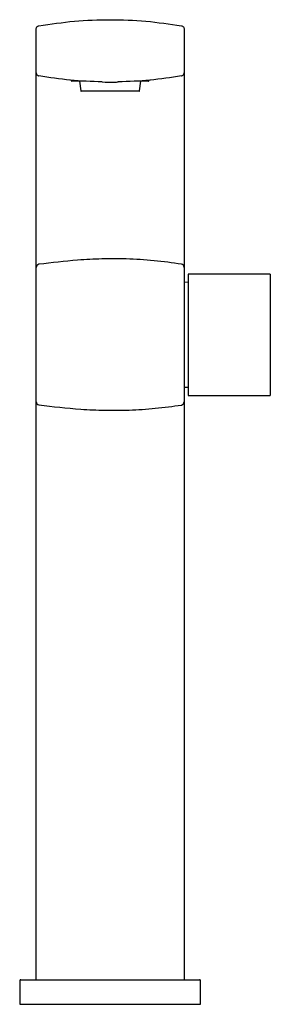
# Model space of a CAD drawing. Header units: millimetres. Extents: x 4047.494 to 4047.57, y 2132.79 to 2133.09.
import ezdxf

# ---------------------------------------------------------------- set-up
doc = ezdxf.new("R2010")
doc.units = ezdxf.units.MM
doc.layers.add('SANINDUSA', color=3, linetype='Continuous')

msp = doc.modelspace()

# ---------------------------------------------------------------- linework, layer by layer
at = {"layer": 'SANINDUSA'}
for p, q in [((4047.509977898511, 2133.071815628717), (4047.509977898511, 2133.07160893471)), ((4047.514114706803, 2133.071508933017), (4047.510077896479, 2133.071508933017)), ((4047.512427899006, 2133.071508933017), (4047.512816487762, 2133.068545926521)), ((4047.533477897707, 2133.071508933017), (4047.529441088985, 2133.071508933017)), ((4047.530739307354, 2133.068545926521), (4047.531127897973, 2133.071508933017)), ((4047.533577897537, 2133.07160893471), (4047.533577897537, 2133.071815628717)), ((4047.512816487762, 2133.068545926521), (4047.530739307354, 2133.068545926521)), ((4047.521777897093, 2133.068458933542), (4047.512915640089, 2133.068458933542)), ((4047.530640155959, 2133.068458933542), (4047.521777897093, 2133.068458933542)), ((4047.499277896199, 2133.025513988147), (4047.499277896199, 2133.063256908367)), ((4047.544277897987, 2133.063256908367), (4047.544277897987, 2133.025543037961)), ((4047.570477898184, 2133.012757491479), (4047.545477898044, 2133.012757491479)), ((4047.545477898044, 2133.012757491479), (4047.545477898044, 2132.975757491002)), ((4047.570477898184, 2133.012757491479), (4047.570477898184, 2132.975757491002)), ((4047.545477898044, 2132.975757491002), (4047.570477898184, 2132.975757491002)), ((4047.499277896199, 2132.797757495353), (4047.499277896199, 2132.963139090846)), ((4047.544277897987, 2132.96310949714), (4047.544277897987, 2132.797757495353)), ((4047.494277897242, 2132.797457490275), (4047.494277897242, 2132.790257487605)), ((4047.494577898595, 2132.797757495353), (4047.521777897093, 2132.797757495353)), ((4047.521777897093, 2132.797757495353), (4047.548977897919, 2132.797757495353)), ((4047.549277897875, 2132.790257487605), (4047.549277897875, 2132.797457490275)), ((4047.494277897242, 2132.790257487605), (4047.521777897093, 2132.790257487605)), ((4047.521777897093, 2132.790257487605), (4047.549277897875, 2132.790257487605))]:
    msp.add_line(p, q, dxfattribs=at)
at = {"layer": 'SANINDUSA', "flags": 128}
for points in [[(4047.545477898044, 2133.01022357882), (4047.545438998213, 2133.010225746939), (4047.544277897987, 2133.010257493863)], [(4047.544277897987, 2132.978257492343), (4047.545438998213, 2132.978289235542), (4047.545477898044, 2132.978291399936)]]:
    msp.add_lwpolyline(points, dxfattribs=at)
at = {"layer": 'SANINDUSA'}
for centre, radius, start, end in [((4047.510077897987, 2133.071608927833), 0.0001000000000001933, 180, 270), ((4047.533477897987, 2133.071608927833), 9.999999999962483e-05, 270, 0), ((4047.51291563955, 2133.068558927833), 9.999999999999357e-05, 187.4715591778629, 270), ((4047.530640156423, 2133.068558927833), 9.999999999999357e-05, 270, 352.5284408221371), ((4047.500272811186, 2133.014746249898), 0.0009949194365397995, 98.53096700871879, 179.8286461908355), ((4047.543283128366, 2133.014780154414), 0.0009947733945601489, 0.1578239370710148, 79.697984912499), ((4047.500269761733, 2132.973862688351), 0.0009918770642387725, 180.2762608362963, 261.6222860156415), ((4047.543286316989, 2132.973827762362), 0.0009915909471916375, 280.1463417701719, 359.7433281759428), ((4047.494577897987, 2132.797457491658), 0.0003000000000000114, 90, 180), ((4047.548977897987, 2132.797457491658), 0.0003000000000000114, 0, 90)]:
    msp.add_arc(centre, radius, start, end, dxfattribs=at)
for points, knots in [([(4047.500108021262, 2133.088403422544), (4047.503699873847, 2133.088932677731), (4047.510883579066, 2133.089991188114), (4047.521777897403, 2133.09039063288), (4047.532672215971, 2133.089991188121), (4047.539855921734, 2133.08893267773), (4047.543447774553, 2133.088403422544)], [0, 0, 0, 0, 0.2499999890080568, 0.4999999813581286, 0.7499999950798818, 1, 1, 1, 1]), ([(4047.499277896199, 2133.08741794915), (4047.499289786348, 2133.087534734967), (4047.499313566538, 2133.087768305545), (4047.499499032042, 2133.088074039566), (4047.499768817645, 2133.088308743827), (4047.499994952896, 2133.088371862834), (4047.500108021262, 2133.088403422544)], [0, 0, 0, 0, 0.2500004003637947, 0.4999985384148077, 0.7499976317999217, 1, 1, 1, 1]), ([(4047.499277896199, 2133.074097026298), (4047.499277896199, 2133.07416978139), (4047.499277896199, 2133.074315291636), (4047.499277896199, 2133.075449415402), (4047.499277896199, 2133.077121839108), (4047.499277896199, 2133.079220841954), (4047.499277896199, 2133.081498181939), (4047.499277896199, 2133.083700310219), (4047.499277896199, 2133.085571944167), (4047.499277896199, 2133.086885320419), (4047.499277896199, 2133.087378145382), (4047.499277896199, 2133.087410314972), (4047.499277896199, 2133.08741794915)], [0, 0, 0, 0, 0.1063133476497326, 0.2126267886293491, 0.3193739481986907, 0.426758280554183, 0.534759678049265, 0.6431216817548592, 0.7514616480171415, 0.8594050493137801, 0.9666353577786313, 1, 1, 1, 1]), ([(4047.543447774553, 2133.088403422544), (4047.543560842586, 2133.088371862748), (4047.543786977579, 2133.088308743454), (4047.544056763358, 2133.08807403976), (4047.544242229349, 2133.087768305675), (4047.544266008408, 2133.08753473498), (4047.544277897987, 2133.08741794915)], [0, 0, 0, 0, 0.2500018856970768, 0.5000013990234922, 0.7499996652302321, 1, 1, 1, 1]), ([(4047.544277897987, 2133.08741794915), (4047.544277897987, 2133.087410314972), (4047.544277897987, 2133.087378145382), (4047.544277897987, 2133.086885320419), (4047.544277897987, 2133.085571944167), (4047.544277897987, 2133.083700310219), (4047.544277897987, 2133.081498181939), (4047.544277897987, 2133.079220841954), (4047.544277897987, 2133.077121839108), (4047.544277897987, 2133.075449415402), (4047.544277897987, 2133.074315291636), (4047.544277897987, 2133.07416978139), (4047.544277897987, 2133.074097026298)], [0, 0, 0, 0, 0.03336464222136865, 0.1405949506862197, 0.2485383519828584, 0.3568783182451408, 0.4652403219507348, 0.5732417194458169, 0.6806260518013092, 0.7873732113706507, 0.8936866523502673, 1, 1, 1, 1]), ([(4047.499277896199, 2133.074097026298), (4047.499289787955, 2133.073980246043), (4047.4993135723, 2133.073746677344), (4047.499499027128, 2133.073440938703), (4047.499768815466, 2133.073206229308), (4047.499994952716, 2133.073143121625), (4047.500108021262, 2133.073111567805)], [0, 0, 0, 0, 0.2499910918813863, 0.4999997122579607, 0.7500000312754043, 1, 1, 1, 1]), ([(4047.499277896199, 2133.063256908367), (4047.499277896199, 2133.064068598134), (4047.499277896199, 2133.066076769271), (4047.499277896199, 2133.069115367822), (4047.499277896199, 2133.071869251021), (4047.499277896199, 2133.073742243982), (4047.499277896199, 2133.073978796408), (4047.499277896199, 2133.074097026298)], [0, 0, 0, 0, 0.1432332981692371, 0.3543681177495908, 0.5671298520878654, 0.7836496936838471, 0.9999999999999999, 0.9999999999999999, 0.9999999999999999, 0.9999999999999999]), ([(4047.519309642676, 2133.071281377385), (4047.51609205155, 2133.071404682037), (4047.509656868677, 2133.071651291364), (4047.503290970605, 2133.07262480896), (4047.500108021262, 2133.073111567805)], [0, 0, 0, 0, 0.4999999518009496, 1, 1, 1, 1]), ([(4047.543447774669, 2133.073111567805), (4047.540264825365, 2133.072624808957), (4047.533898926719, 2133.071651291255), (4047.527463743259, 2133.071404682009), (4047.52424615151, 2133.071281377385)], [0, 0, 0, 0, 0.4999999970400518, 1, 1, 1, 1]), ([(4047.543447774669, 2133.073111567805), (4047.543560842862, 2133.073143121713), (4047.543786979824, 2133.073206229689), (4047.544056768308, 2133.07344093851), (4047.544242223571, 2133.073746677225), (4047.544266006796, 2133.073980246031), (4047.544277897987, 2133.074097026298)], [0, 0, 0, 0, 0.2499994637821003, 0.500000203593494, 0.7500089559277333, 1, 1, 1, 1]), ([(4047.544277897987, 2133.074097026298), (4047.544277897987, 2133.073978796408), (4047.544277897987, 2133.073742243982), (4047.544277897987, 2133.071869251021), (4047.544277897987, 2133.069115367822), (4047.544277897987, 2133.066076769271), (4047.544277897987, 2133.064068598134), (4047.544277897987, 2133.063256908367)], [0, 0, 0, 0, 0.2163503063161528, 0.4328701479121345, 0.6456318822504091, 0.8567667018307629, 0.9999999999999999, 0.9999999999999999, 0.9999999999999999, 0.9999999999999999]), ([(4047.509672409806, 2133.071833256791), (4047.50965763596, 2133.071834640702), (4047.509525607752, 2133.071847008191), (4047.509542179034, 2133.071845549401), (4047.509556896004, 2133.071844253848)], [0, 0, 0, 0, 0.1118991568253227, 1, 1, 1, 1]), ([(4047.519309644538, 2133.071281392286), (4047.520584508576, 2133.071267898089), (4047.522241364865, 2133.071250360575), (4047.523870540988, 2133.071275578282), (4047.52424615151, 2133.071281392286)], [0, 0, 0, 0, 0.7694475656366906, 1, 1, 1, 1]), ([(4047.53401114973, 2133.071845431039), (4047.534020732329, 2133.071846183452), (4047.534030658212, 2133.071846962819), (4047.533885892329, 2133.071833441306), (4047.533880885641, 2133.071832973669)], [0, 0, 0, 0, 0.9654152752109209, 1, 1, 1, 1]), ([(4047.499277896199, 2133.014749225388), (4047.499277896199, 2133.014807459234), (4047.499277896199, 2133.015050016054), (4047.499277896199, 2133.016153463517), (4047.499277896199, 2133.018594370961), (4047.499277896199, 2133.021844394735), (4047.499277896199, 2133.024291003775), (4047.499277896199, 2133.025513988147)], [0, 0, 0, 0, 0.07283471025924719, 0.3033726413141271, 0.5339244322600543, 0.767023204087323, 1, 1, 1, 1]), ([(4047.544277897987, 2133.025543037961), (4047.544277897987, 2133.024314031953), (4047.544277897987, 2133.021855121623), (4047.544277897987, 2133.018592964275), (4047.544277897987, 2133.016159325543), (4047.544277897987, 2133.015074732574), (4047.544277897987, 2133.014838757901), (4047.544277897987, 2133.014782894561)], [0, 0, 0, 0, 0.2344312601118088, 0.4690338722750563, 0.6998083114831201, 0.9289342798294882, 1, 1, 1, 1]), ([(4047.543461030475, 2133.015758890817), (4047.540693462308, 2133.016148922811), (4047.535137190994, 2133.01693196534), (4047.527042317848, 2133.017421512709), (4047.519275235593, 2133.017426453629), (4047.510391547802, 2133.016969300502), (4047.504038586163, 2133.016202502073), (4047.500125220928, 2133.015730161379)], [0, 0, 0, 0, 0.1935145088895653, 0.3885068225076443, 0.557541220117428, 0.7274495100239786, 1, 1, 1, 1]), ([(4047.499277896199, 2132.973857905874), (4047.499277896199, 2132.974088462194), (4047.499277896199, 2132.974552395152), (4047.499277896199, 2132.975960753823), (4047.499277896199, 2132.97784502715), (4047.499277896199, 2132.980215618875), (4047.499277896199, 2132.98297487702), (4047.499277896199, 2132.986062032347), (4047.499277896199, 2132.989376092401), (4047.499277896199, 2132.992831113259), (4047.499277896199, 2132.996324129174), (4047.499277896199, 2132.999756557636), (4047.499277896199, 2133.00303644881), (4047.499277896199, 2133.006063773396), (4047.499277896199, 2133.008762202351), (4047.499277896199, 2133.011043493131), (4047.499277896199, 2133.012846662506), (4047.499277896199, 2133.014153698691), (4047.499277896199, 2133.014550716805), (4047.499277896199, 2133.014749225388)], [0, 0, 0, 0, 0.05814681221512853, 0.1170049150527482, 0.1758633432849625, 0.2347641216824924, 0.2936638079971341, 0.3525603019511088, 0.4114561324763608, 0.470316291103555, 0.5291771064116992, 0.5879934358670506, 0.6468108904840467, 0.705686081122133, 0.7645611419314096, 0.8234223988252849, 0.8822824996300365, 0.9411413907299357, 0.9999999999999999, 0.9999999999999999, 0.9999999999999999, 0.9999999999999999]), ([(4047.544277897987, 2133.014782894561), (4047.544277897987, 2133.014586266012), (4047.544277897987, 2133.014194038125), (4047.544277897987, 2133.012874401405), (4047.544277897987, 2133.01107907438), (4047.544277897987, 2133.008785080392), (4047.544277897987, 2133.006090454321), (4047.544277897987, 2133.003052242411), (4047.544277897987, 2132.999771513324), (4047.544277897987, 2132.996332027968), (4047.544277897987, 2132.992835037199), (4047.544277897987, 2132.989377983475), (4047.544277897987, 2132.986055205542), (4047.544277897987, 2132.982969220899), (4047.544277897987, 2132.980198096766), (4047.544277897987, 2132.977832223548), (4047.544277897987, 2132.975934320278), (4047.544277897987, 2132.974525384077), (4047.544277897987, 2132.974057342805), (4047.544277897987, 2132.973823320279)], [0, 0, 0, 0, 0.05913645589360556, 0.117963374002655, 0.1767893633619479, 0.2356179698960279, 0.2944458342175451, 0.3532440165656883, 0.412042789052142, 0.4707869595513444, 0.5295322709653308, 0.5883296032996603, 0.6471269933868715, 0.7059594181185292, 0.764790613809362, 0.8235938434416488, 0.8823965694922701, 0.9411978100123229, 1, 1, 1, 1]), ([(4047.499277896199, 2132.963139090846), (4047.499277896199, 2132.963383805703), (4047.499277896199, 2132.964831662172), (4047.499277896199, 2132.967477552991), (4047.499277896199, 2132.970580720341), (4047.499277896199, 2132.972937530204), (4047.499277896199, 2132.973551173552), (4047.499277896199, 2132.973857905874)], [0, 0, 0, 0, 0.04793394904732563, 0.2836014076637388, 0.5203979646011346, 0.7602688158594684, 1, 1, 1, 1]), ([(4047.544277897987, 2132.973823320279), (4047.544277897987, 2132.973521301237), (4047.544277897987, 2132.972917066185), (4047.544277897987, 2132.970583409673), (4047.544277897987, 2132.96750385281), (4047.544277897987, 2132.964849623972), (4047.544277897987, 2132.963379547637), (4047.544277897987, 2132.96310949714)], [0, 0, 0, 0, 0.2381944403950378, 0.4765442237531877, 0.7116972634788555, 0.9470392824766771, 1, 1, 1, 1]), ([(4047.500125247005, 2132.972881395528), (4047.504343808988, 2132.972389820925), (4047.51098522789, 2132.971615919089), (4047.5201662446, 2132.9711993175), (4047.527753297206, 2132.971260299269), (4047.535553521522, 2132.97175457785), (4047.54082000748, 2132.972485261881), (4047.543460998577, 2132.972851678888)], [0, 0, 0, 0, 0.2936484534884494, 0.4623002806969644, 0.6317444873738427, 0.8153304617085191, 0.9999999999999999, 0.9999999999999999, 0.9999999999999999, 0.9999999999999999])]:
    msp.add_open_spline(points, degree=3, knots=knots, dxfattribs=at)

doc.saveas('drawing.dxf')
